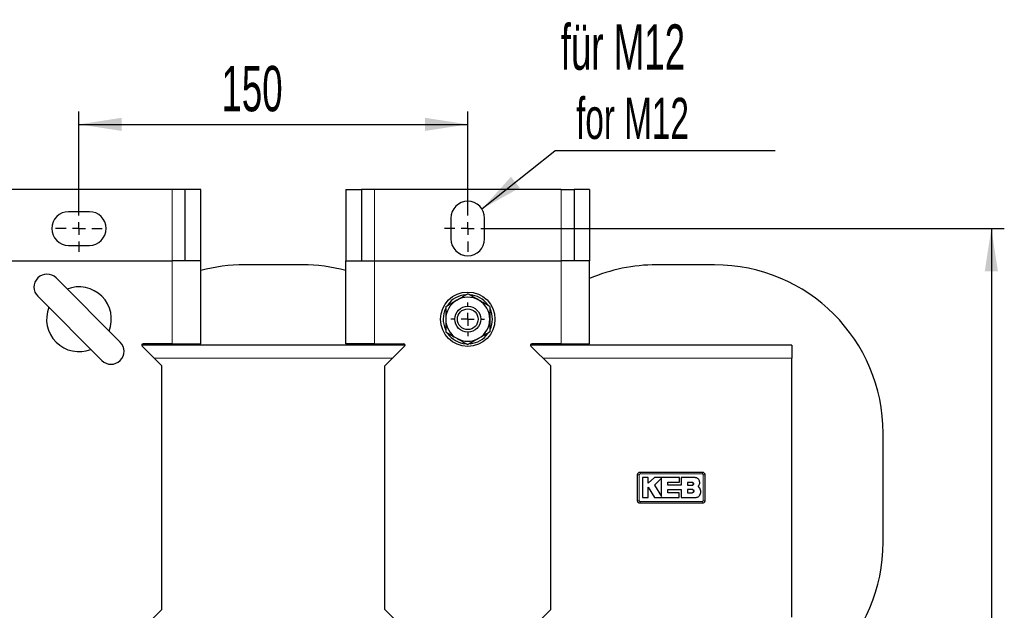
# Model space of a CAD drawing. Header units: millimetres. Extents: x 5 to 418, y 2 to 292.
# Tile 3 of 22: x 62 to 138, y 94 to 140. Entities that reach past the tile are written whole.
import ezdxf

# ---------------------------------------------------------------- set-up
doc = ezdxf.new("R2010")
doc.units = ezdxf.units.MM
doc.layers.add('SLD-0', color=7, linetype='Continuous')
doc.styles.add('SLDTEXTSTYLE0', font='TXT', dxfattribs={"width": 0.605})
doc.dimstyles.new('SLDDIMSTYLE1', dxfattribs={"dimtxt": 3.5, "dimasz": 3.302, "dimexe": 0, "dimexo": 0.0625, "dimgap": 0.875, "dimtad": 1, "dimlfac": 5, "dimrnd": 1e-09, "dimzin": 12, "dimdsep": 46, "dimtxsty": 'SLDTEXTSTYLE0', "dimsah": 1, "dimcen": 0.09, "dimadec": 0, "dimazin": 3, "dimtfac": 1, "dimtofl": 0, "dimtmove": 0, "dimatfit": 3, "dimfxl": 1, "dimfrac": 2, "dimtolj": 1, "dimtzin": 12, "dimarcsym": 0})
doc.dimstyles.new('SLDDIMSTYLE4', dxfattribs={"dimtxt": 0.18, "dimasz": 3.302, "dimexe": 0, "dimexo": 0.0625, "dimgap": 0, "dimtad": 0, "dimtih": 1, "dimtoh": 1, "dimdec": 0, "dimrnd": 1e-09, "dimzin": 0, "dimdsep": 46, "dimtxsty": 'Standard', "dimsah": 1, "dimcen": 0.09, "dimadec": 0, "dimazin": 0, "dimtfac": 3.302, "dimtdec": 0, "dimtofl": 0, "dimtmove": 0, "dimatfit": 3, "dimfxl": 1, "dimfrac": 2, "dimtolj": 1, "dimtzin": 0, "dimarcsym": 0})

# ---------------------------------------------------------------- blocks, each defined once
blk = doc.blocks.new('_D_8')
at = {"layer": 'SLD-0'}
for p, q in [((98.151, 123.911), (137.751, 123.911)), ((136.751, 123.911), (136.751, 58.911)), ((98.151, 58.911), (137.751, 58.911))]:
    blk.add_line(p, q, dxfattribs=at)
for points in [[(136.751, 123.911), (136.243, 120.609), (137.259, 120.609)], [(136.751, 58.911), (137.259, 62.213), (136.243, 62.213)]]:
    blk.add_solid(points, dxfattribs=at)
at = {"layer": 'SLD-0', "insert": (132.24, 87.4), "char_height": 3.5, "attachment_point": 1, "rotation": 90, "style": 'SLDTEXTSTYLE0'}
blk.add_mtext('325', dxfattribs=at)
blk = doc.blocks.new('_D_9')
at = {"layer": 'SLD-0'}
for p, q in [((66.351, 125.711), (66.351, 132.948)), ((96.351, 125.711), (96.351, 132.948)), ((66.351, 131.948), (96.351, 131.948))]:
    blk.add_line(p, q, dxfattribs=at)
for points in [[(66.351, 131.948), (69.653, 131.44), (69.653, 132.456)], [(96.351, 131.948), (93.049, 132.456), (93.049, 131.44)]]:
    blk.add_solid(points, dxfattribs=at)
at = {"layer": 'SLD-0', "insert": (77.34, 136.46), "char_height": 3.5, "attachment_point": 1, "style": 'SLDTEXTSTYLE0'}
blk.add_mtext('150', dxfattribs=at)
blk = doc.blocks.new('SW_NOTE_0_1')
at = {"layer": 'SLD-0', "color": 0}
blk.add_line((16.992, 0), (0, 0), dxfattribs=at)
at = {"layer": 'SLD-0', "color": 0, "attachment_point": 1, "style": 'SLDTEXTSTYLE0'}
for s, insert, char_height in [('für M12', (0.452, 9.753), 3.5), ('for M12', (1.642, 4.088), 3.175)]:
    blk.add_mtext(s, dxfattribs=dict(at, insert=insert, char_height=char_height))
blk = doc.blocks.new('SW_CENTERMARKSYMBOL_9')
at = {"layer": 'SLD-0', "color": 0}
for p, q in [((0, 1), (0, 1.3)), ((-1, 0), (-1.3, 0)), ((0, 0), (-0.5, 0)), ((0, 0), (0, 0.5)), ((0, 0), (0, -0.5)), ((0, 0), (0.5, 0)), ((1, 0), (1.3, 0)), ((0, -1), (0, -1.3))]:
    blk.add_line(p, q, dxfattribs=at)
blk = doc.blocks.new('SW_CENTERMARKSYMBOL_10')
at = {"layer": 'SLD-0', "color": 0}
for p, q in [((0, 1), (0, 1.8)), ((-1, 0), (-1.8, 0)), ((0, 0), (-0.5, 0)), ((0, 0), (0, 0.5)), ((0, 0), (0, -0.5)), ((0, 0), (0.5, 0)), ((1, 0), (1.8, 0)), ((0, -1), (0, -1.8))]:
    blk.add_line(p, q, dxfattribs=at)
blk = doc.blocks.new('SW_CENTERMARKSYMBOL_11')
at = {"layer": 'SLD-0', "color": 0}
for p, q in [((0, 1), (0, 1.8)), ((-1, 0), (-1.8, 0)), ((0, 0), (-0.5, 0)), ((0, 0), (0, 0.5)), ((0, 0), (0, -0.5)), ((0, 0), (0.5, 0)), ((1, 0), (1.8, 0)), ((0, -1), (0, -1.8))]:
    blk.add_line(p, q, dxfattribs=at)

msp = doc.modelspace()

# ---------------------------------------------------------------- linework, layer by layer
at = {"color": 7, "linetype": 'Continuous', "lineweight": 25}
for p, q in [((73.5507, 126.9106), (59.1507, 126.9106)), ((74.5507, 126.9106), (73.5507, 126.9106)), ((75.7507, 126.9106), (74.5507, 126.9106)), ((74.5507, 121.4106), (74.5507, 126.9106)), ((75.7507, 121.4106), (75.7507, 126.9106)), ((86.9507, 126.9106), (86.9507, 121.4106)), ((86.9507, 126.9106), (88.1507, 126.9106)), ((88.1507, 126.9106), (88.1507, 121.4106)), ((89.1507, 126.9106), (88.1507, 126.9106)), ((103.5507, 126.9106), (89.1507, 126.9106)), ((103.5507, 126.9106), (104.5507, 126.9106)), ((105.7507, 126.9106), (104.5507, 126.9106)), ((104.5507, 126.9106), (104.5507, 121.4106)), ((105.7507, 126.9106), (105.7507, 121.4106)), ((67.1507, 125.2106), (65.5507, 125.2106)), ((95.0507, 124.7106), (95.0507, 123.1106)), ((97.6507, 123.1106), (97.6507, 124.7106)), ((65.5507, 122.6106), (67.1507, 122.6106)), ((59.1507, 121.4106), (73.5507, 121.4106)), ((75.7507, 121.4106), (73.5507, 121.4106)), ((75.7507, 115.0106), (75.7507, 121.4106)), ((83.6007, 121.1106), (79.1007, 121.1106)), ((86.9507, 115.0106), (86.9507, 121.4106)), ((86.9507, 121.4106), (89.1507, 121.4106)), ((89.1507, 121.4106), (103.5507, 121.4106)), ((105.7507, 121.4106), (103.5507, 121.4106)), ((105.7507, 115.0106), (105.7507, 121.4106)), ((115.4007, 121.1106), (110.9007, 121.1106)), ((69.5327, 115.1428), (64.583, 120.0925)), ((63.1688, 118.6783), (68.1185, 113.7286)), ((91.5093, 114.9106), (71.1922, 114.9106)), ((71.2214, 114.8398), (72.7507, 113.3106)), ((73.5507, 115.0106), (71.2922, 115.0106)), ((73.5507, 115.0106), (75.7507, 115.0106)), ((89.1507, 115.0106), (86.9507, 115.0106)), ((89.1507, 115.0106), (91.4093, 115.0106)), ((91.48, 114.8398), (89.9507, 113.3106)), ((121.3507, 114.9106), (101.1922, 114.9106)), ((101.2214, 114.8398), (102.7507, 113.3106)), ((103.5507, 115.0106), (101.2922, 115.0106)), ((103.5507, 115.0106), (105.7507, 115.0106)), ((121.3507, 114.9106), (121.3507, 113.9106)), ((72.7507, 94.5106), (72.7507, 113.3106)), ((89.9507, 94.5106), (89.9507, 113.3106)), ((102.7507, 94.5106), (102.7507, 113.3106)), ((121.3507, 93.9106), (121.3507, 113.9106)), ((128.4007, 99.7106), (128.4007, 108.1106)), ((110.2685, 104.6864), (109.8287, 104.6864)), ((110.2685, 104.2598), (110.2685, 104.6864)), ((110.7691, 104.6864), (110.2685, 104.2598)), ((112.6886, 104.6864), (110.7691, 104.6864)), ((111.2938, 104.6388), (110.7691, 104.0991)), ((110.7691, 104.0991), (111.2938, 103.2368)), ((111.7917, 104.3251), (112.6886, 104.3251)), ((111.7917, 104.0944), (111.7917, 104.3251)), ((112.8276, 104.0944), (111.7917, 104.0944)), ((112.6886, 104.3251), (112.6886, 104.6864)), ((112.8276, 104.6864), (112.8276, 104.0944)), ((113.8856, 104.6864), (112.8276, 104.6864)), ((113.6636, 104.3222), (113.3154, 104.3222)), ((113.3154, 104.3222), (113.3154, 104.0991)), ((113.3154, 104.0991), (113.6636, 104.0991)), ((110.2683, 103.9595), (110.7525, 103.1637)), ((110.2683, 103.1637), (110.2683, 103.9595)), ((111.792, 103.7795), (112.8276, 103.7795)), ((111.792, 103.5245), (111.792, 103.7795)), ((112.6527, 103.5245), (111.792, 103.5245)), ((112.6527, 103.1637), (112.6527, 103.5245)), ((112.8276, 103.7795), (112.8276, 103.1637)), ((113.3154, 103.7795), (113.3154, 103.5245)), ((113.6636, 103.7795), (113.3154, 103.7795)), ((113.3154, 103.5245), (113.6636, 103.5245)), ((114.2509, 103.8769), (114.1371, 104.0179)), ((109.8287, 103.1637), (110.2683, 103.1637)), ((110.7525, 103.1637), (112.6527, 103.1637)), ((112.8276, 103.1637), (113.963, 103.1637)), ((72.7507, 94.5106), (71.2214, 92.9813)), ((89.9507, 94.5106), (91.48, 92.9813)), ((102.7507, 94.5106), (101.2214, 92.9813))]:
    msp.add_line(p, q, dxfattribs=at)
at = {"color": 7, "linetype": 'Continuous', "lineweight": 18}
for p, q in [((73.5507, 126.9106), (73.5507, 121.4106)), ((89.1507, 121.4106), (89.1507, 126.9106)), ((103.5507, 121.4106), (103.5507, 126.9106)), ((73.5507, 121.4106), (73.5507, 115.0106)), ((89.1507, 121.4106), (89.1507, 115.0106)), ((103.5507, 121.4106), (103.5507, 115.0106)), ((90.5507, 113.9106), (72.1507, 113.9106)), ((121.3507, 113.9106), (102.1507, 113.9106))]:
    msp.add_line(p, q, dxfattribs=at)
at = {"color": 7, "linetype": 'Continuous', "lineweight": 25}
for radius in [2.1, 1, 0.8]:
    msp.add_circle((96.3507, 116.9106), radius, dxfattribs=at)
for centre, radius, start, end in [((96.3507, 124.7106), 1.3, 0, 180), ((65.5507, 123.9106), 1.3, 90, 270), ((67.1507, 123.9106), 1.3, 270, 90), ((96.3507, 123.1106), 1.3, 180, 0), ((79.1007, 108.1106), 13, 90, 104.933176), ((83.6007, 108.1106), 13, 75.066824, 90), ((110.9007, 108.1106), 13, 90, 113.337956), ((115.4007, 108.1106), 13, 0, 90), ((63.8759, 119.3854), 1, 45, 225), ((66.3507, 116.9106), 2.5, 338.434314, 111.565686), ((96.3507, 116.9106), 1.9, 95.498294, 144.293127), ((96.3507, 116.9106), 1.7, 60, 120), ((96.3507, 116.9106), 1.9, 35.56226, 85.618176), ((66.3507, 116.9106), 2.5, 158.434314, 291.565686), ((96.3507, 116.9106), 1.7, 120, 180), ((96.3507, 116.9106), 1.7, 0, 60), ((96.3507, 116.9106), 1.9, 153.663654, 204.733448), ((96.3507, 116.9106), 1.9, 0, 25.439449), ((96.3507, 116.9106), 1.7, 180, 240), ((96.3507, 116.9106), 1.7, 300, 0), ((96.3507, 116.9106), 1.9, 334.954679, 0), ((96.3507, 116.9106), 1.9, 215.0232, 265.973658), ((96.3507, 116.9106), 1.9, 275.710624, 324.794565), ((68.8256, 114.4357), 1, 225, 45), ((71.2922, 114.9106), 0.1, 90, 225), ((91.4093, 114.9106), 0.1, 315, 90), ((96.3507, 116.9106), 1.7, 240, 300), ((101.2922, 114.9106), 0.1, 90, 225), ((115.4007, 99.7106), 13, 270, 0)]:
    msp.add_arc(centre, radius, start, end, dxfattribs=at)
at = {"color": 7, "linetype": 'Continuous', "lineweight": 18}
for centre, radius, start, end in [((109.5543, 102.0135), 2.8989, 89.328019, 92.047607), ((112.4665, 105.007), 2.8176, 177.893288, 180.691365), ((111.6351, 105.007), 2.8176, 359.308621, 2.106755), ((114.5472, 102.0134), 2.899, 87.952474, 90.671954), ((109.5543, 105.8057), 2.897, 267.951047, 270.672418), ((112.465, 102.8141), 2.8161, 179.308283, 182.10781), ((111.635, 102.8141), 2.8176, 357.893277, 0.691368), ((114.5472, 105.8077), 2.899, 269.328049, 272.047515)]:
    msp.add_arc(centre, radius, start, end, dxfattribs=at)
at = {"color": 7, "linetype": 'Continuous', "lineweight": 25}
for points, knots in [([(95.5007, 118.3828), (95.5209, 118.3944), (95.6735, 118.4825), (95.9611, 118.6486), (96.2201, 118.7981), (96.3507, 118.8735)], [0, 0, 0, 0, 0.070088, 0.5307834, 1, 1, 1, 1]), ([(97.2007, 118.3828), (97.1806, 118.3944), (97.028, 118.4825), (96.7403, 118.6486), (96.4814, 118.7981), (96.3507, 118.8735)], [0, 0, 0, 0, 0.070088, 0.5307834, 1, 1, 1, 1]), ([(94.6507, 117.8921), (94.7888, 117.9718), (95.0674, 118.1326), (95.3554, 118.2989), (95.5007, 118.3828)], [0, 0, 0, 0, 0.495458, 1, 1, 1, 1]), ([(94.6507, 117.8921), (94.6507, 117.8186), (94.6507, 117.4989), (94.6507, 117.1666), (94.6507, 116.9106)], [0, 0, 0, 0, 0.2297082, 1, 1, 1, 1]), ([(98.0507, 117.8921), (97.9127, 117.9718), (97.6341, 118.1326), (97.3461, 118.2989), (97.2007, 118.3828)], [0, 0, 0, 0, 0.49545796, 1, 1, 1, 1]), ([(98.0507, 117.8921), (98.0507, 117.8186), (98.0507, 117.4989), (98.0507, 117.1666), (98.0507, 116.9106)], [0, 0, 0, 0, 0.2297082, 1, 1, 1, 1]), ([(94.6507, 116.9106), (94.6507, 116.8287), (94.6507, 116.4965), (94.6507, 116.1729), (94.6507, 115.9291)], [0, 0, 0, 0, 0.2465794, 1, 1, 1, 1]), ([(98.0507, 116.9106), (98.0507, 116.8287), (98.0507, 116.4965), (98.0507, 116.1729), (98.0507, 115.9291)], [0, 0, 0, 0, 0.2465794, 1, 1, 1, 1]), ([(94.6507, 115.9291), (94.7888, 115.8494), (95.0674, 115.6885), (95.3554, 115.5222), (95.5007, 115.4383)], [0, 0, 0, 0, 0.495458, 1, 1, 1, 1]), ([(98.0507, 115.9291), (97.9127, 115.8494), (97.6341, 115.6885), (97.3461, 115.5222), (97.2007, 115.4383)], [0, 0, 0, 0, 0.495458, 1, 1, 1, 1]), ([(95.5007, 115.4383), (95.5209, 115.4267), (95.6735, 115.3386), (95.9611, 115.1725), (96.2201, 115.023), (96.3507, 114.9476)], [0, 0, 0, 0, 0.070088, 0.5307834, 1, 1, 1, 1]), ([(97.2007, 115.4383), (97.1806, 115.4267), (97.028, 115.3386), (96.7403, 115.1725), (96.4814, 115.023), (96.3507, 114.9476)], [0, 0, 0, 0, 0.070088, 0.5307834, 1, 1, 1, 1]), ([(109.4507, 104.9106), (109.4529, 104.933), (109.4574, 104.978), (109.4918, 105.0379), (109.5426, 105.0832), (109.5988, 105.1071), (109.636, 105.1096), (109.6507, 105.1106)], [0, 0, 0, 0, 0.2146728, 0.4293525, 0.6440267, 0.8586958, 1, 1, 1, 1]), ([(109.4507, 102.9106), (109.4507, 103.1232), (109.4507, 103.5628), (109.4507, 104.2295), (109.4507, 104.6835), (109.4507, 104.9106)], [0, 0, 0, 0, 0.3189779, 0.6594764, 1, 1, 1, 1]), ([(109.6507, 105.1106), (110.4507, 105.1106), (112.0507, 105.1106), (113.6507, 105.1106), (114.4507, 105.1106)], [0, 0, 0, 0, 0.499961, 1, 1, 1, 1]), ([(114.4507, 105.1106), (114.4732, 105.1083), (114.5182, 105.1039), (114.5781, 105.0695), (114.6233, 105.0187), (114.6473, 104.9625), (114.6498, 104.9253), (114.6507, 104.9106)], [0, 0, 0, 0, 0.2146724, 0.429352, 0.6440262, 0.8586956, 1, 1, 1, 1]), ([(114.6507, 104.9106), (114.6507, 104.6979), (114.6507, 104.2583), (114.6507, 103.5916), (114.6507, 103.1376), (114.6507, 102.9106)], [0, 0, 0, 0, 0.3189779, 0.6594763, 1, 1, 1, 1]), ([(109.8287, 104.6864), (109.8287, 104.4781), (109.8287, 103.9706), (109.8287, 103.463), (109.8287, 103.1637)], [0, 0, 0, 0, 0.41032951, 1, 1, 1, 1]), ([(111.2938, 103.2368), (111.2938, 103.4449), (111.2938, 103.9122), (111.2938, 104.3796), (111.2938, 104.6388)], [0, 0, 0, 0, 0.4454775, 1, 1, 1, 1]), ([(113.6636, 104.0991), (113.6762, 104.1003), (113.7013, 104.1028), (113.7347, 104.1221), (113.7601, 104.1504), (113.7746, 104.1859), (113.7765, 104.224), (113.7657, 104.2607), (113.7434, 104.2917), (113.7122, 104.3134), (113.6838, 104.3216), (113.6675, 104.3221), (113.6636, 104.3222)], [0, 0, 0, 0, 0.107578, 0.2151551, 0.3227414, 0.4302646, 0.5376806, 0.6449866, 0.752213, 0.8594107, 0.9666405, 1, 1, 1, 1]), ([(113.6636, 104.3222), (113.6761, 104.321), (113.7012, 104.3185), (113.7346, 104.2993), (113.76, 104.271), (113.7745, 104.2357), (113.7766, 104.1976), (113.7659, 104.161), (113.7437, 104.1299), (113.7125, 104.108), (113.684, 104.0997), (113.6675, 104.0992), (113.6636, 104.0991)], [0, 0, 0, 0, 0.10733422, 0.21467204, 0.32192864, 0.42912999, 0.53633856, 0.64360967, 0.75098265, 0.85846837, 0.9660383, 1, 1, 1, 1]), ([(114.2509, 104.321), (114.2469, 104.3621), (114.2388, 104.4442), (114.1759, 104.5537), (114.0832, 104.6363), (113.9805, 104.6801), (113.9126, 104.6846), (113.8856, 104.6864)], [0, 0, 0, 0, 0.21459, 0.4291787, 0.6437975, 0.8584406, 1, 1, 1, 1]), ([(114.1371, 104.0179), (114.1649, 104.0516), (114.2207, 104.1192), (114.2521, 104.2296), (114.2512, 104.2971), (114.2509, 104.321)], [0, 0, 0, 0, 0.3919653, 0.7839447, 1, 1, 1, 1]), ([(113.6636, 103.5245), (113.6779, 103.5259), (113.7066, 103.5287), (113.7448, 103.5507), (113.7738, 103.5831), (113.7904, 103.6235), (113.7927, 103.667), (113.7805, 103.7088), (113.7551, 103.7443), (113.7194, 103.7693), (113.6869, 103.7788), (113.6681, 103.7794), (113.6636, 103.7795)], [0, 0, 0, 0, 0.1073587, 0.214721, 0.322003, 0.4292233, 0.5364373, 0.6436973, 0.7510459, 0.8585026, 0.9660513, 1, 1, 1, 1]), ([(113.6636, 103.7795), (113.678, 103.7781), (113.7067, 103.7753), (113.7449, 103.7532), (113.7739, 103.7208), (113.7904, 103.6803), (113.7926, 103.6367), (113.7803, 103.5949), (113.7548, 103.5595), (113.7191, 103.5346), (113.6867, 103.5253), (113.668, 103.5247), (113.6636, 103.5245)], [0, 0, 0, 0, 0.1075789, 0.2151577, 0.3227289, 0.4302244, 0.5376129, 0.6449022, 0.7521279, 0.8593402, 0.9665938, 1, 1, 1, 1]), ([(113.963, 103.1637), (114.0011, 103.1674), (114.0773, 103.1749), (114.1782, 103.2334), (114.2438, 103.3048), (114.2682, 103.3566), (114.2764, 103.3741)], [0, 0, 0, 0, 0.2851253, 0.5702516, 0.8553553, 1, 1, 1, 1]), ([(114.2764, 103.3741), (114.2965, 103.4303), (114.3368, 103.5427), (114.3255, 103.723), (114.2752, 103.8267), (114.2509, 103.8769)], [0, 0, 0, 0, 0.3407821, 0.6815687, 1, 1, 1, 1]), ([(109.6507, 102.7106), (109.6283, 102.7128), (109.5833, 102.7172), (109.5234, 102.7517), (109.4781, 102.8024), (109.4542, 102.8586), (109.4517, 102.8958), (109.4507, 102.9106)], [0, 0, 0, 0, 0.2146723, 0.429352, 0.6440261, 0.8586954, 1, 1, 1, 1]), ([(114.4507, 102.7106), (113.6508, 102.7106), (112.0508, 102.7106), (110.4508, 102.7106), (109.6507, 102.7106)], [0, 0, 0, 0, 0.499961, 1, 1, 1, 1]), ([(114.6507, 102.9106), (114.6485, 102.8881), (114.6441, 102.8431), (114.6096, 102.7832), (114.5589, 102.7379), (114.5026, 102.714), (114.4655, 102.7115), (114.4507, 102.7106)], [0, 0, 0, 0, 0.2146728, 0.4293525, 0.6440267, 0.8586958, 1, 1, 1, 1])]:
    msp.add_open_spline(points, degree=3, knots=knots, dxfattribs=at)
at = {"color": 7, "linetype": 'Continuous', "lineweight": 18}
for points, knots in [([(109.5883, 104.9122), (109.586, 104.6848), (109.5814, 104.2301), (109.5817, 103.5623), (109.5861, 103.1219), (109.5883, 102.9089)], [0, 0, 0, 0, 0.3404987, 0.6810489, 1, 1, 1, 1]), ([(109.649, 104.973), (109.6446, 104.9726), (109.6334, 104.9718), (109.6164, 104.9644), (109.6011, 104.9506), (109.5906, 104.9326), (109.5891, 104.919), (109.5883, 104.9122)], [0, 0, 0, 0, 0.140567, 0.3553278, 0.5708439, 0.7860438, 1, 1, 1, 1]), ([(114.4524, 104.973), (113.6518, 104.9811), (112.0507, 104.9973), (110.4495, 104.9811), (109.649, 104.973)], [0, 0, 0, 0, 0.500039, 1, 1, 1, 1]), ([(114.5132, 104.9122), (114.5128, 104.9166), (114.5119, 104.9279), (114.5045, 104.9448), (114.4908, 104.9602), (114.4728, 104.9707), (114.4592, 104.9722), (114.4524, 104.973)], [0, 0, 0, 0, 0.1406564, 0.3555028, 0.5710316, 0.7861708, 1, 1, 1, 1]), ([(114.5132, 102.9089), (114.5155, 103.1363), (114.52, 103.591), (114.5198, 104.2589), (114.5153, 104.6992), (114.5132, 104.9122)], [0, 0, 0, 0, 0.3404988, 0.6810495, 1, 1, 1, 1]), ([(109.5883, 102.9089), (109.5887, 102.9045), (109.5895, 102.8932), (109.5969, 102.8763), (109.6106, 102.8609), (109.6287, 102.8504), (109.6423, 102.8489), (109.649, 102.8481)], [0, 0, 0, 0, 0.1406569, 0.3555038, 0.5710329, 0.7861716, 1, 1, 1, 1]), ([(109.649, 102.8481), (110.4497, 102.84), (112.0508, 102.8238), (113.6519, 102.84), (114.4524, 102.8481)], [0, 0, 0, 0, 0.50003916, 1, 1, 1, 1]), ([(114.4524, 102.8481), (114.4569, 102.8485), (114.4681, 102.8494), (114.485, 102.8568), (114.5004, 102.8705), (114.5109, 102.8886), (114.5124, 102.9021), (114.5132, 102.9089)], [0, 0, 0, 0, 0.14056682, 0.35532754, 0.57084354, 0.78604362, 1, 1, 1, 1])]:
    msp.add_open_spline(points, degree=3, knots=knots, dxfattribs=at)

# ---------------------------------------------------------------- block references
at = {"layer": 'SLD-0'}
for name, p in [('SW_NOTE_0_1', (103.0677, 129.9101)), ('SW_CENTERMARKSYMBOL_10', (66.3507, 123.9106)), ('SW_CENTERMARKSYMBOL_11', (96.3507, 123.9106)), ('SW_CENTERMARKSYMBOL_9', (96.3507, 116.9106))]:
    msp.add_blockref(name, p, dxfattribs=at)

# ---------------------------------------------------------------- dimensions: what is measured, and where the dimension line sits
dim = msp.add_linear_dim(base=(96.3507, 131.9483), p1=(66.3507, 125.7106), p2=(96.3507, 125.7106), dimstyle='SLDDIMSTYLE1', dxfattribs=at)
dim.commit()
dim.dimension.update_dxf_attribs({"geometry": '_D_9', "text_midpoint": (81.3507, 131.9483), "dimtype": 160})
dim = msp.add_linear_dim(base=(136.7513, 58.9106), p1=(98.1507, 123.9106), p2=(98.1507, 58.9106), angle=90, dimstyle='SLDDIMSTYLE1', dxfattribs=at)
dim.commit()
dim.dimension.update_dxf_attribs({"geometry": '_D_8', "text_midpoint": (136.7513, 91.4106), "dimtype": 160})

# ---------------------------------------------------------------- leaders
msp.add_leader([(97.442, 125.417), (103.0677, 129.9101)], dimstyle='SLDDIMSTYLE4', dxfattribs=at)

doc.saveas('drawing.dxf')
